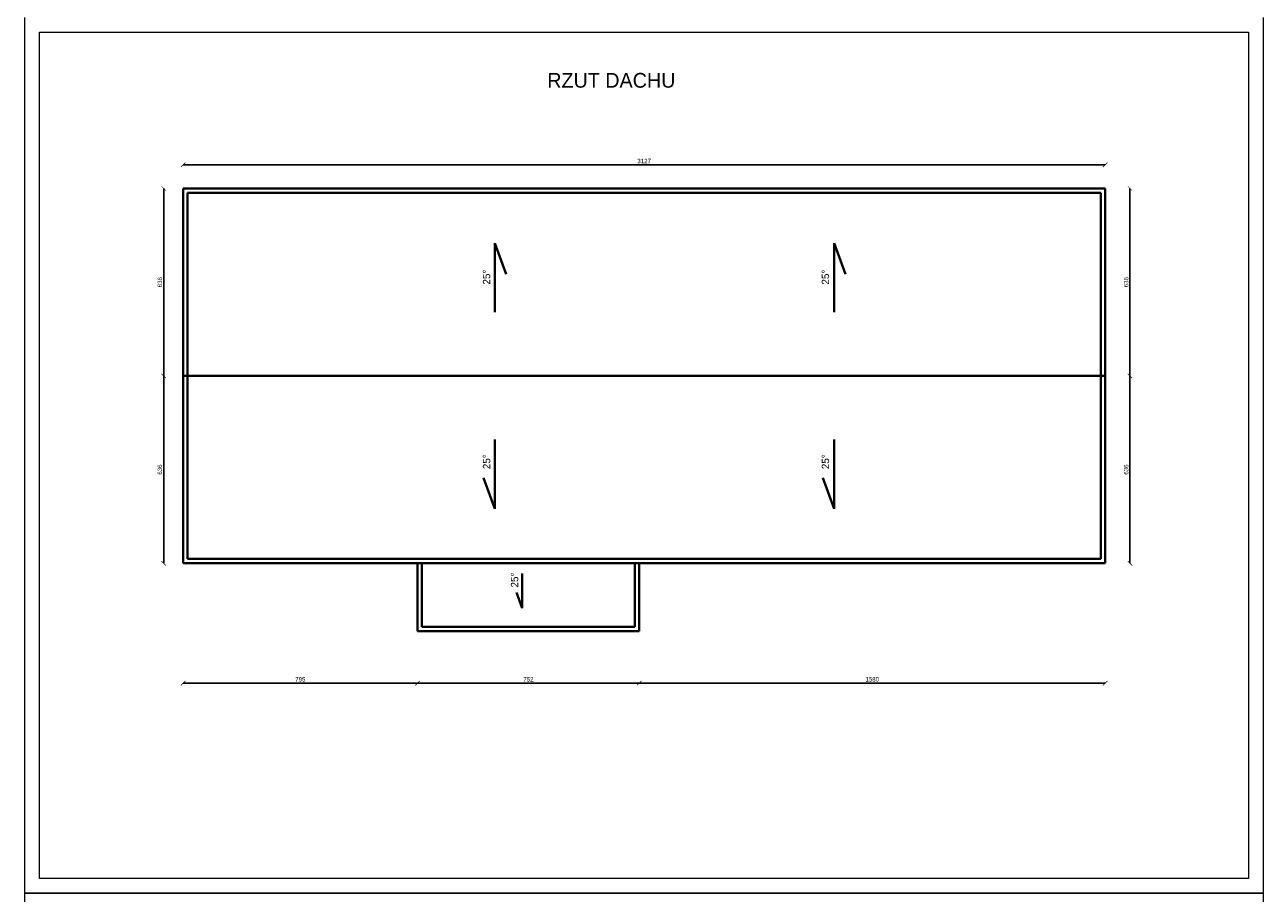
# Model space of a CAD drawing. Header units: millimetres. Extents: x 0 to 152651, y 46550 to 81081.
# Tile 3 of 109: x 91275 to 95475, y 52122 to 55067. Entities that reach past the tile are written whole.
import ezdxf

# ---------------------------------------------------------------- set-up
doc = ezdxf.new("R2010")
doc.units = ezdxf.units.MM
for name, color, linetype, lineweight in [('cienka', 3, 'Continuous', 18), ('gruba', 1, 'Continuous', 40), ('wymiary', 252, 'Continuous', 15)]:
    doc.layers.add(name, color=color, linetype=linetype, lineweight=lineweight)
doc.styles.get("Standard").update_dxf_attribs({"font": 'GOTHIC.TTF'})
doc.dimstyles.new('secemin', dxfattribs={"dimtxt": 15, "dimasz": 15, "dimexe": 1.25, "dimexo": 0.625, "dimgap": 5, "dimtad": 1, "dimdec": 0, "dimtxsty": 'Standard', "dimblk": 'ARCHTICK', "dimcen": 0, "dimse1": 1, "dimse2": 1, "dimclrt": 256, "dimadec": 0, "dimazin": 0, "dimtfac": 1, "dimtdec": 0, "dimtmove": 0, "dimatfit": 3, "dimfxl": 1, "dimtfillclr": 250, "dimarcsym": 1})

# ---------------------------------------------------------------- blocks, each defined once
blk = doc.blocks.new('_ArchTick')
at = {"color": 0, "linetype": 'ByBlock', "const_width": 0.15}
blk.add_lwpolyline([(-0.5, -0.5), (0.5, 0.5)], dxfattribs=at)
blk = doc.blocks.new('*D700')
at = {"layer": 'Defpoints', "color": 0, "transparency": 16777216}
for p in [(91811.6, 54511.4), (91745.6, 53875.9), (91811.6, 53875.9)]:
    blk.add_point(p, dxfattribs=at)
at = {"layer": 'wymiary', "color": 0, "lineweight": -2, "transparency": 16777216}
blk.add_line((91745.6, 54511.4), (91745.6, 53875.9), dxfattribs=at)
at = {"layer": 'wymiary', "color": 0, "lineweight": -2, "transparency": 16777216, "xscale": 15, "yscale": 15, "zscale": 15}
for p, rotation in [((91745.6, 54511.4), 90), ((91745.6, 53875.9), 270)]:
    blk.add_blockref('_ArchTick', p, dxfattribs=dict(at, rotation=rotation))
at = {"layer": 'wymiary', "transparency": 16777216, "insert": (91732.7, 54193.7), "char_height": 15, "attachment_point": 5, "rotation": 90}
blk.add_mtext('636', dxfattribs=at)
blk = doc.blocks.new('*D701')
at = {"layer": 'Defpoints', "color": 0, "transparency": 16777216}
for p in [(91811.6, 53875.9), (91745.6, 53240.4), (91811.6, 53240.4)]:
    blk.add_point(p, dxfattribs=at)
at = {"layer": 'wymiary', "color": 0, "lineweight": -2, "transparency": 16777216}
blk.add_line((91745.6, 53875.9), (91745.6, 53240.4), dxfattribs=at)
at = {"layer": 'wymiary', "color": 0, "lineweight": -2, "transparency": 16777216, "xscale": 15, "yscale": 15, "zscale": 15}
for p, rotation in [((91745.6, 53875.9), 90), ((91745.6, 53240.4), 270)]:
    blk.add_blockref('_ArchTick', p, dxfattribs=dict(at, rotation=rotation))
at = {"layer": 'wymiary', "transparency": 16777216, "insert": (91732.7, 53558.2), "char_height": 15, "attachment_point": 5, "rotation": 90}
blk.add_mtext('636', dxfattribs=at)
blk = doc.blocks.new('*D702')
at = {"layer": 'Defpoints', "color": 0, "transparency": 16777216}
for p in [(91811.6, 53240.4), (92606.6, 53240.4), (92606.6, 52834)]:
    blk.add_point(p, dxfattribs=at)
at = {"layer": 'wymiary', "color": 0, "lineweight": -2, "transparency": 16777216}
blk.add_line((91811.6, 52834), (92606.6, 52834), dxfattribs=at)
at = {"layer": 'wymiary', "color": 0, "lineweight": -2, "transparency": 16777216, "xscale": 15, "yscale": 15, "zscale": 15, "rotation": 180}
blk.add_blockref('_ArchTick', (91811.6, 52834), dxfattribs=at)
at = {"layer": 'wymiary', "color": 0, "lineweight": -2, "transparency": 16777216, "xscale": 15, "yscale": 15, "zscale": 15}
blk.add_blockref('_ArchTick', (92606.6, 52834), dxfattribs=at)
at = {"layer": 'wymiary', "transparency": 16777216, "insert": (92209.1, 52846.9), "char_height": 15, "attachment_point": 5}
blk.add_mtext('795', dxfattribs=at)
blk = doc.blocks.new('*D703')
at = {"layer": 'Defpoints', "color": 0, "transparency": 16777216}
for p in [(92606.6, 53240.4), (93358.6, 53010.4), (93358.6, 52834)]:
    blk.add_point(p, dxfattribs=at)
at = {"layer": 'wymiary', "color": 0, "lineweight": -2, "transparency": 16777216}
blk.add_line((92606.6, 52834), (93358.6, 52834), dxfattribs=at)
at = {"layer": 'wymiary', "color": 0, "lineweight": -2, "transparency": 16777216, "xscale": 15, "yscale": 15, "zscale": 15, "rotation": 180}
blk.add_blockref('_ArchTick', (92606.6, 52834), dxfattribs=at)
at = {"layer": 'wymiary', "color": 0, "lineweight": -2, "transparency": 16777216, "xscale": 15, "yscale": 15, "zscale": 15}
blk.add_blockref('_ArchTick', (93358.6, 52834), dxfattribs=at)
at = {"layer": 'wymiary', "transparency": 16777216, "insert": (92982.6, 52846.9), "char_height": 15, "attachment_point": 5}
blk.add_mtext('752', dxfattribs=at)
blk = doc.blocks.new('*D704')
at = {"layer": 'Defpoints', "color": 0, "transparency": 16777216}
for p in [(94938.6, 53240.4), (93358.6, 53010.4), (94938.6, 52834)]:
    blk.add_point(p, dxfattribs=at)
at = {"layer": 'wymiary', "color": 0, "lineweight": -2, "transparency": 16777216}
blk.add_line((93358.6, 52834), (94938.6, 52834), dxfattribs=at)
at = {"layer": 'wymiary', "color": 0, "lineweight": -2, "transparency": 16777216, "xscale": 15, "yscale": 15, "zscale": 15, "rotation": 180}
blk.add_blockref('_ArchTick', (93358.6, 52834), dxfattribs=at)
at = {"layer": 'wymiary', "color": 0, "lineweight": -2, "transparency": 16777216, "xscale": 15, "yscale": 15, "zscale": 15}
blk.add_blockref('_ArchTick', (94938.6, 52834), dxfattribs=at)
at = {"layer": 'wymiary', "transparency": 16777216, "insert": (94148.6, 52846.9), "char_height": 15, "attachment_point": 5}
blk.add_mtext('1580', dxfattribs=at)
blk = doc.blocks.new('*D705')
at = {"layer": 'Defpoints', "color": 0, "transparency": 16777216}
for p in [(94938.6, 53875.9), (95022.7, 53875.9), (94938.6, 53240.4)]:
    blk.add_point(p, dxfattribs=at)
at = {"layer": 'wymiary', "color": 0, "lineweight": -2, "transparency": 16777216}
blk.add_line((95022.7, 53240.4), (95022.7, 53875.9), dxfattribs=at)
at = {"layer": 'wymiary', "color": 0, "lineweight": -2, "transparency": 16777216, "xscale": 15, "yscale": 15, "zscale": 15}
for p, rotation in [((95022.7, 53875.9), 90), ((95022.7, 53240.4), 270)]:
    blk.add_blockref('_ArchTick', p, dxfattribs=dict(at, rotation=rotation))
at = {"layer": 'wymiary', "transparency": 16777216, "insert": (95009.8, 53558.2), "char_height": 15, "attachment_point": 5, "rotation": 90}
blk.add_mtext('636', dxfattribs=at)
blk = doc.blocks.new('*D706')
at = {"layer": 'Defpoints', "color": 0, "transparency": 16777216}
for p in [(94938.6, 54511.4), (95022.7, 54511.4), (94938.6, 53875.9)]:
    blk.add_point(p, dxfattribs=at)
at = {"layer": 'wymiary', "color": 0, "lineweight": -2, "transparency": 16777216}
blk.add_line((95022.7, 53875.9), (95022.7, 54511.4), dxfattribs=at)
at = {"layer": 'wymiary', "color": 0, "lineweight": -2, "transparency": 16777216, "xscale": 15, "yscale": 15, "zscale": 15}
for p, rotation in [((95022.7, 54511.4), 90), ((95022.7, 53875.9), 270)]:
    blk.add_blockref('_ArchTick', p, dxfattribs=dict(at, rotation=rotation))
at = {"layer": 'wymiary', "transparency": 16777216, "insert": (95009.8, 54193.7), "char_height": 15, "attachment_point": 5, "rotation": 90}
blk.add_mtext('636', dxfattribs=at)
blk = doc.blocks.new('*D707')
at = {"layer": 'Defpoints', "color": 0, "transparency": 16777216}
for p in [(91811.6, 54591.6), (91811.6, 54511.4), (94938.6, 54511.4)]:
    blk.add_point(p, dxfattribs=at)
at = {"layer": 'wymiary', "color": 0, "lineweight": -2, "transparency": 16777216}
blk.add_line((94938.6, 54591.6), (91811.6, 54591.6), dxfattribs=at)
at = {"layer": 'wymiary', "color": 0, "lineweight": -2, "transparency": 16777216, "xscale": 15, "yscale": 15, "zscale": 15, "rotation": 180}
blk.add_blockref('_ArchTick', (91811.6, 54591.6), dxfattribs=at)
at = {"layer": 'wymiary', "color": 0, "lineweight": -2, "transparency": 16777216, "xscale": 15, "yscale": 15, "zscale": 15}
blk.add_blockref('_ArchTick', (94938.6, 54591.6), dxfattribs=at)
at = {"layer": 'wymiary', "transparency": 16777216, "insert": (93375.1, 54604.4), "char_height": 15, "attachment_point": 5}
blk.add_mtext('3127', dxfattribs=at)

msp = doc.modelspace()

# ---------------------------------------------------------------- linework, layer by layer
at = {"layer": 'cienka'}
for p, q in [((91274.54, 52121.591), (91274.54, 55091.591)), ((95474.54, 55091.591), (95474.54, 52121.591)), ((91324.54, 52171.591), (91324.54, 55041.591)), ((91324.54, 55041.591), (95424.54, 55041.591)), ((95424.54, 55041.591), (95424.54, 52171.591)), ((95424.54, 52171.591), (91324.54, 52171.591)), ((91274.54, 52121.591), (95474.54, 52121.591)), ((95474.54, 52121.591), (91274.54, 52121.591)), ((91274.54, 49151.591), (91274.54, 52121.591)), ((91274.54, 52121.591), (95474.54, 52121.591)), ((95474.54, 52121.591), (95474.54, 49151.591))]:
    msp.add_line(p, q, dxfattribs=at)
at = {"layer": 'gruba'}
for p, q in [((91811.618, 54511.427), (91811.618, 53240.427)), ((94938.618, 54511.427), (91811.618, 54511.427)), ((91826.618, 54496.427), (91826.618, 53255.427)), ((94923.618, 54496.427), (91826.618, 54496.427)), ((94923.618, 53255.427), (94923.618, 54496.427)), ((94938.618, 53240.427), (94938.618, 54511.427)), ((92869.212, 54091.863), (92869.212, 54326.511)), ((92869.212, 54326.511), (92907.638, 54221.111)), ((94019.475, 54091.863), (94019.475, 54326.511)), ((94019.475, 54326.511), (94057.901, 54221.111)), ((91811.618, 53875.927), (94938.618, 53875.927)), ((92869.212, 53659.991), (92869.212, 53425.343)), ((94019.475, 53659.991), (94019.475, 53425.343)), ((92869.212, 53425.343), (92830.787, 53530.743)), ((94019.475, 53425.343), (93981.05, 53530.743)), ((91811.618, 53240.427), (94938.618, 53240.427)), ((91826.618, 53255.427), (94923.618, 53255.427)), ((92606.618, 53240.427), (92606.618, 53010.427)), ((92606.618, 53240.427), (92606.618, 53010.427)), ((92621.618, 53240.427), (92621.618, 53025.427)), ((93343.618, 53025.427), (93343.618, 53240.427)), ((93358.618, 53010.427), (93358.618, 53240.427)), ((92961.479, 53205.538), (92961.479, 53088.214)), ((92961.479, 53088.214), (92942.266, 53140.914)), ((92606.618, 53010.427), (92781.618, 53010.427)), ((92621.618, 53025.427), (92781.618, 53025.427)), ((92781.618, 53025.427), (92931.618, 53025.427)), ((92781.618, 53010.427), (92931.618, 53010.427)), ((92931.618, 53025.427), (93343.618, 53025.427)), ((92931.618, 53010.427), (93358.618, 53010.427))]:
    msp.add_line(p, q, dxfattribs=at)

# ---------------------------------------------------------------- texts
at = {"layer": 'wymiary', "insert": (93046.448, 54903.239), "char_height": 50, "attachment_point": 1}
msp.add_mtext_dynamic_manual_height_columns('RZUT DACHU', width=34927.93878, gutter_width=250, heights=[0], dxfattribs=at)
at = {"layer": 'wymiary', "char_height": 25, "attachment_point": 1, "rotation": 90}
for insert in [(92828.071, 54185.611), (93977.251, 54185.611), (92828.071, 53559.617), (93977.251, 53559.617), (92923.168, 53158.258)]:
    msp.add_mtext_dynamic_manual_height_columns('25%%D', width=17463.96939, gutter_width=125, heights=[0], dxfattribs=dict(at, insert=insert))

# ---------------------------------------------------------------- dimensions: what is measured, and where the dimension line sits
at = {"layer": 'wymiary'}
for base, p1, p2, picture, middle in [((91811.618, 54591.568), (94938.618, 54511.427), (91811.618, 54511.427), '*D707', (93375.118, 54604.445)), ((92606.618, 52834.013), (91811.618, 53240.427), (92606.618, 53240.427), '*D702', (92209.118, 52846.891))]:
    dim = msp.add_linear_dim(base=base, p1=p1, p2=p2, dimstyle='secemin', dxfattribs=at)
    dim.commit()
    dim.dimension.update_dxf_attribs({"geometry": picture, "text_midpoint": middle})
for base, p1, p2, picture, middle in [((91745.56199844, 53875.927063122), (91811.617789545, 54511.427063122), (91811.617789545, 53875.927063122), '*D700', (91732.684704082, 54193.677063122)), ((95022.651597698, 53875.927063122), (94938.617789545, 53240.427063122), (94938.617789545, 53875.927063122), '*D705', (95009.77430334, 53558.177063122))]:
    dim = msp.add_linear_dim(base=base, p1=p1, p2=p2, angle=90, dimstyle='secemin', dxfattribs=at)
    dim.commit()
    dim.dimension.update_dxf_attribs({"geometry": picture, "text_midpoint": middle})
for base, p1, p2, picture, middle in [((95022.651597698, 54511.427063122), (94938.617789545, 53875.927063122), (94938.617789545, 54511.427063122), '*D706', (95009.77430334, 54193.677063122)), ((91745.56199844, 53240.427063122), (91811.617789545, 53875.927063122), (91811.617789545, 53240.427063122), '*D701', (91732.684704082, 53558.177063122))]:
    dim = msp.add_linear_dim(base=base, p1=p1, p2=p2, angle=90, dimstyle='secemin', override={"dimtmove": 1}, dxfattribs=at)
    dim.commit()
    dim.dimension.update_dxf_attribs({"geometry": picture, "text_midpoint": middle})
for base, p1, p2, picture, middle in [((93358.618, 52834.013), (92606.618, 53240.427), (93358.618, 53010.427), '*D703', (92982.618, 52846.891)), ((94938.618, 52834.013), (93358.618, 53010.427), (94938.618, 53240.427), '*D704', (94148.618, 52846.891))]:
    dim = msp.add_linear_dim(base=base, p1=p1, p2=p2, dimstyle='secemin', override={"dimtmove": 1}, dxfattribs=at)
    dim.commit()
    dim.dimension.update_dxf_attribs({"geometry": picture, "text_midpoint": middle})

doc.saveas('drawing.dxf')
